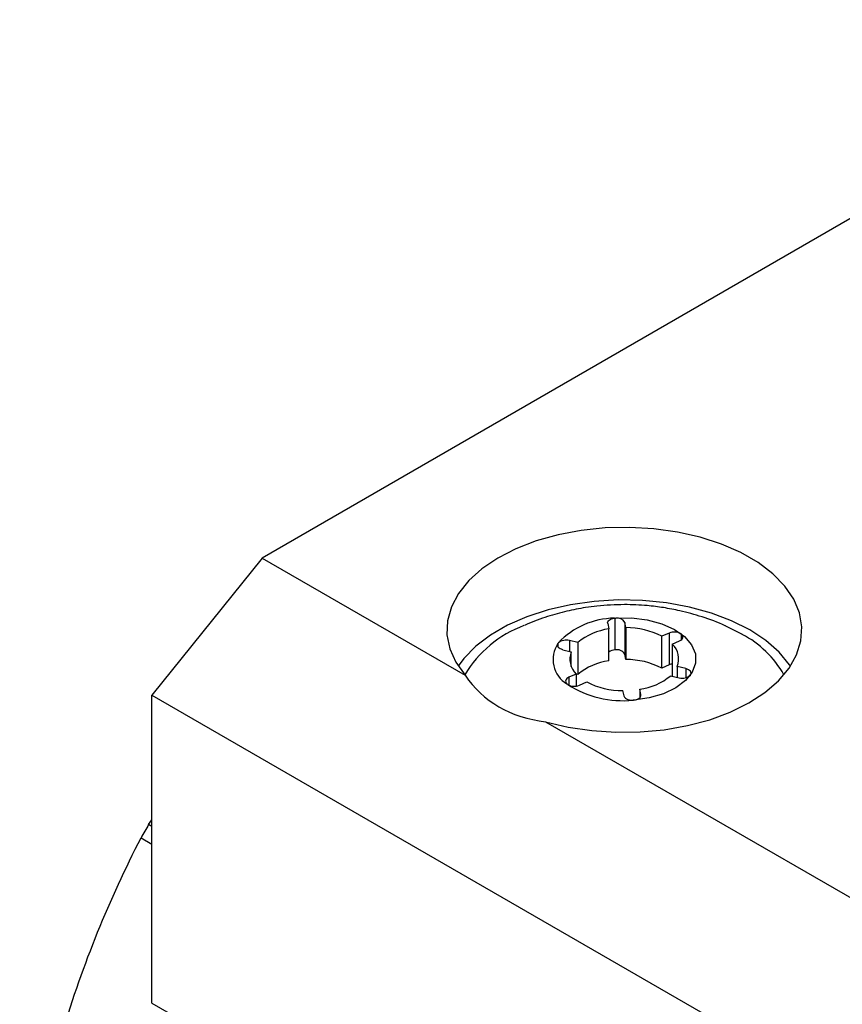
# Model space of a CAD drawing. Header units: millimetres. Extents: x 13 to 546, y 13 to 419.
# Tile 12 of 14: x 443 to 470, y 344 to 376. Entities that reach past the tile are written whole.
import ezdxf

# ---------------------------------------------------------------- set-up
doc = ezdxf.new("R2010")
doc.units = ezdxf.units.MM
doc.header["$LTSCALE"] = 2

msp = doc.modelspace()

# ---------------------------------------------------------------- linework, layer by layer
for p, q in [((480.97, 376.031), (451.024, 358.743)), ((451.024, 358.743), (447.488, 354.345)), ((451.024, 358.743), (457.547, 354.978)), ((462.358, 355.794), (462.358, 356.815)), ((462.705, 356.508), (462.667, 356.678)), ((462.667, 356.678), (462.667, 355.657)), ((462.121, 356.637), (462.159, 356.467)), ((462.159, 355.446), (462.159, 356.467)), ((462.705, 356.508), (462.705, 355.487)), ((464.096, 356.335), (463.86, 356.231)), ((464.096, 356.335), (464.096, 355.314)), ((465.906, 356.563), (466.439, 356.294)), ((461.166, 356.029), (460.891, 356.094)), ((460.891, 356.094), (460.891, 355.75)), ((461.166, 356.029), (461.166, 355.008)), ((463.86, 355.21), (463.86, 356.231)), ((464.195, 355.978), (464.431, 356.083)), ((464.482, 356.305), (464.482, 356.112)), ((460.532, 355.886), (460.532, 356.008)), ((460.68, 355.801), (460.954, 355.735)), ((460.954, 355.261), (460.954, 355.735)), ((464.195, 355.978), (464.195, 354.958)), ((462.705, 355.487), (462.667, 355.657)), ((464.096, 355.314), (463.86, 355.21)), ((464.63, 355.193), (464.356, 355.26)), ((464.356, 355.26), (464.356, 354.915)), ((464.63, 355.193), (464.63, 354.9)), ((461.114, 355.019), (460.878, 354.915)), ((460.878, 354.915), (460.878, 354.662)), ((461.166, 355.008), (461.113, 355.021)), ((461.114, 355.019), (461.114, 354.635)), ((461.212, 354.662), (461.449, 354.766)), ((464.143, 354.966), (464.417, 354.9)), ((462.602, 354.488), (462.64, 354.318)), ((463.187, 354.359), (463.149, 354.529)), ((463.149, 354.529), (463.149, 354.256)), ((447.488, 354.345), (490.551, 329.486)), ((447.488, 344.454), (447.488, 354.345)), ((463.187, 354.318), (463.187, 354.359)), ((460.128, 353.488), (484.983, 339.139)), ((447.383, 350.185), (447.488, 350.337)), ((447.488, 350.124), (447.383, 350.185)), ((447.138, 349.76), (447.488, 349.558)), ((447.488, 344.454), (458.484, 338.107))]:
    msp.add_line(p, q)
at = {"flags": 128}
for points in [[(460.128, 353.488), (460.851, 353.316), (461.608, 353.203), (462.385, 353.15), (463.168, 353.16), (463.94, 353.231), (464.688, 353.363), (465.398, 353.552), (466.057, 353.796), (466.651, 354.09), (467.17, 354.428), (467.604, 354.804), (467.945, 355.21), (468.186, 355.64), (468.323, 356.084), (468.353, 356.536), (468.276, 356.985), (468.093, 357.424), (467.808, 357.845), (467.426, 358.239), (466.953, 358.599), (466.4, 358.918), (465.777, 359.191), (465.094, 359.411), (464.366, 359.576), (463.605, 359.682), (462.827, 359.726), (462.045, 359.709), (461.275, 359.629), (460.531, 359.49), (459.826, 359.294), (459.176, 359.043), (458.59, 358.743), (458.082, 358.4), (457.659, 358.02), (457.331, 357.61), (457.102, 357.178), (456.979, 356.732), (456.962, 356.281), (457.053, 355.832), (457.249, 355.395), (457.547, 354.978)], [(467.988, 355.273), (467.958, 355.317), (467.624, 355.723), (467.198, 356.098), (466.686, 356.437), (466.1, 356.732), (465.45, 356.978), (464.747, 357.171), (464.005, 357.307), (463.239, 357.383), (462.461, 357.398), (461.687, 357.353), (460.932, 357.246), (460.208, 357.081), (459.53, 356.861), (458.91, 356.59), (458.36, 356.272), (457.89, 355.915), (457.508, 355.523), (457.324, 355.273)], [(462.121, 356.637), (462.119, 356.667), (462.127, 356.696), (462.144, 356.724), (462.17, 356.75), (462.204, 356.772), (462.244, 356.791), (462.29, 356.805), (462.339, 356.813)], [(462.378, 356.816), (462.891, 356.819), (463.392, 356.756), (463.857, 356.63), (464.262, 356.448), (464.587, 356.219), (464.816, 355.954), (464.937, 355.666), (464.945, 355.37), (464.839, 355.08), (464.624, 354.811), (464.311, 354.576), (463.916, 354.387), (463.458, 354.254), (462.96, 354.182)], [(464.431, 356.083), (464.47, 356.104), (464.502, 356.129), (464.524, 356.158), (464.536, 356.188), (464.538, 356.219), (464.529, 356.25), (464.51, 356.279), (464.482, 356.305)], [(460.68, 355.801), (460.635, 355.815), (460.595, 355.833), (460.562, 355.855), (460.536, 355.88), (460.519, 355.908), (460.511, 355.937), (460.512, 355.966), (460.523, 355.995)], [(464.777, 354.986), (464.793, 355.015), (464.799, 355.046), (464.794, 355.077), (464.778, 355.107), (464.753, 355.135), (464.719, 355.159), (464.677, 355.179), (464.63, 355.193)], [(460.878, 354.915), (460.841, 354.895), (460.81, 354.871), (460.788, 354.845), (460.774, 354.817), (460.77, 354.787), (460.775, 354.758), (460.79, 354.73), (460.813, 354.704)], [(462.96, 354.182), (463.011, 354.19), (463.058, 354.203), (463.1, 354.221), (463.135, 354.244), (463.162, 354.27), (463.18, 354.298), (463.188, 354.328), (463.187, 354.359)]]:
    msp.add_lwpolyline(points, dxfattribs=at)
for centre, radius, start, end in [((462.371, 354.304), 2.509, 90.7316, 136.782), ((462.427, 356.546), 0.274, 28.7599, 100.2309), ((460.746, 353.058), 3.754, 110.4853, 148.9093), ((462.416, 354.54), 1.944, 97.5934, 130.0273), ((462.708, 353.976), 2.532, 62.9407, 90.0623), ((464.261, 355.953), 0.416, 57.8805, 113.3429), ((460.786, 355.727), 0.382, 73.9411, 129.4145), ((464.913, 353.373), 3.295, 29.5162, 62.4172), ((461.274, 355.485), 0.908, 145.8615, 239.4714), ((461.561, 355.495), 0.653, 158.4494, 226.7954), ((462.365, 355.473), 0.321, 91.1831, 129.7979), ((462.42, 355.517), 0.284, 29.6042, 102.5755), ((463.749, 355.501), 0.653, 338.3214, 46.9234), ((462.416, 353.519), 1.944, 97.5934, 130.0273), ((462.708, 352.955), 2.532, 62.9407, 90.0623), ((464.251, 354.95), 0.396, 98.2171, 113.1247), ((462.602, 357.017), 2.529, 242.8775, 270.0197), ((462.893, 356.46), 1.948, 277.55, 309.9443), ((464.525, 355.249), 0.365, 252.9325, 313.7922), ((462.603, 357.413), 3.25, 237.1791, 275.8899), ((461.047, 355.053), 0.425, 241.0738, 292.8979), ((462.883, 354.453), 0.278, 208.9807, 281.118), ((476.358, 333.174), 33.599, 149.5819, 150.4181)]:
    msp.add_arc(centre, radius, start, end)
msp.add_ellipse((462.656, 358.983), major_axis=(4.805, 4.394), ratio=0.697875, start_param=3.033031, end_param=3.684797)
for points, knots in [([(462.656, 357.249), (462.362, 357.241), (461.946, 357.228), (461.332, 357.144), (460.8, 357.042), (460.172, 356.862), (459.715, 356.706), (459.475, 356.591), (459.446, 356.577)], [0, 0, 0, 0, 0.266589, 0.377614, 0.562888, 0.758295, 0.970593, 1, 1, 1, 1]), ([(465.901, 356.565), (465.899, 356.566), (465.66, 356.686), (465.17, 356.853), (464.507, 357.043), (463.917, 357.155), (463.322, 357.232), (462.902, 357.243), (462.656, 357.249)], [0, 0, 0, 0, 0.002454, 0.24047, 0.461874, 0.622091, 0.779479, 1, 1, 1, 1]), ([(443.243, 336.653), (443.385, 337.839), (443.565, 339.006), (444.02, 341.294), (444.294, 342.415), (444.944, 344.608), (445.321, 345.681), (446.169, 347.771), (446.636, 348.781), (447.138, 349.76)], [0, 0, 0, 0, 0.25, 0.25, 0.5, 0.5, 0.75, 0.75, 1, 1, 1, 1])]:
    msp.add_open_spline(points, degree=3, knots=knots)
for points in [[(462.339, 356.813), (462.346, 356.814), (462.352, 356.814), (462.358, 356.815)], [(462.358, 356.815), (462.365, 356.815), (462.371, 356.816), (462.378, 356.816)], [(460.532, 356.008), (460.535, 356.013), (460.539, 356.018), (460.543, 356.022)], [(460.523, 355.995), (460.525, 355.999), (460.528, 356.004), (460.532, 356.008)], [(460.827, 354.692), (460.822, 354.696), (460.817, 354.7), (460.813, 354.704)], [(460.842, 354.682), (460.837, 354.685), (460.832, 354.688), (460.827, 354.692)], [(462.949, 354.181), (462.945, 354.181), (462.941, 354.18), (462.937, 354.18)], [(462.96, 354.182), (462.956, 354.181), (462.953, 354.181), (462.949, 354.181)]]:
    msp.add_open_spline(points, degree=3)

doc.saveas('drawing.dxf')
